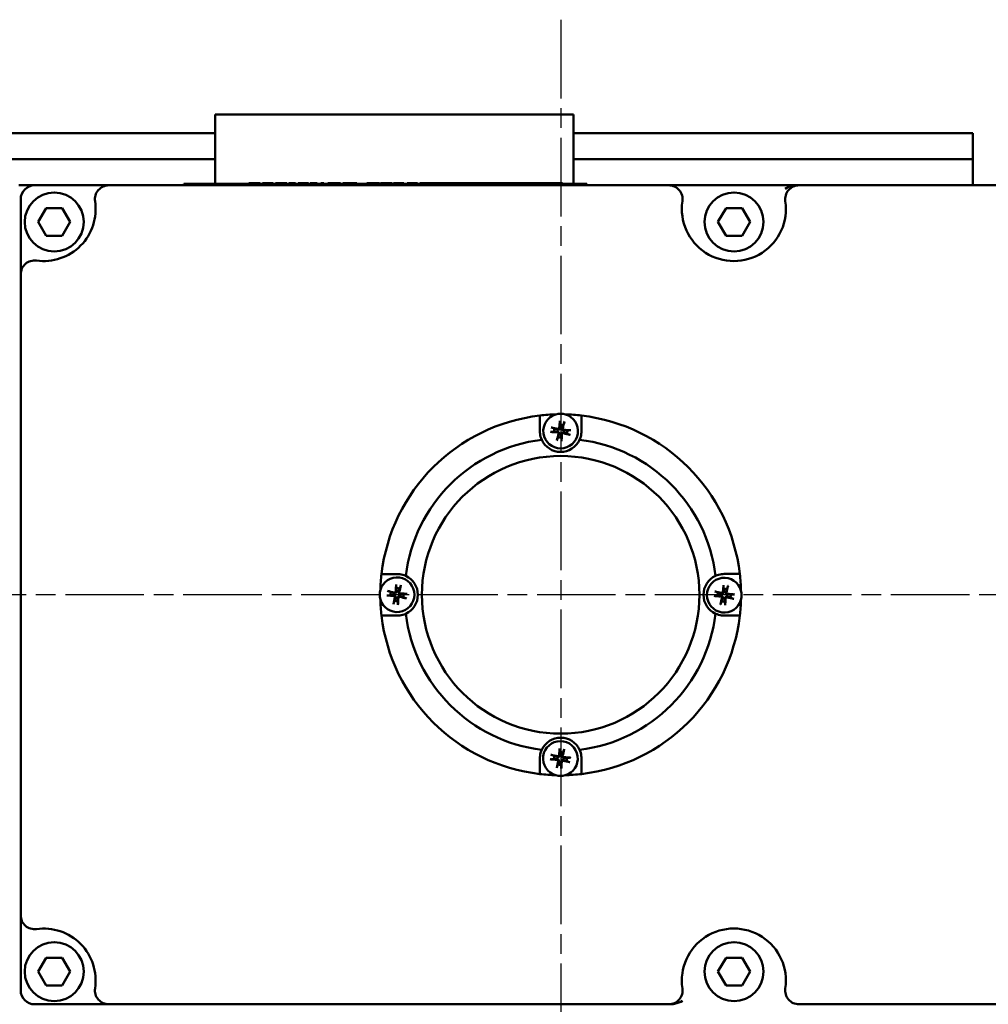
# Model space of a CAD drawing. Header units: millimetres. Extents: x -2878 to 5817, y -195 to 746.
# Tile 4 of 11: x 179 to 319, y 109 to 251. Entities that reach past the tile are written whole.
import ezdxf

# ---------------------------------------------------------------- set-up
doc = ezdxf.new("R2010")
doc.units = ezdxf.units.MM
doc.header["$LTSCALE"] = 2
doc.linetypes.add('CHAIN', pattern=[0.7087, 0.4724, -0.0591, 0.1181, -0.0591])
doc.layers.add('Видимый контур (ГОСТ)', color=7, linetype='Continuous', lineweight=50)
doc.layers.add('Маркер центра (ГОСТ)', color=7, linetype='Continuous', lineweight=25)

msp = doc.modelspace()

# ---------------------------------------------------------------- linework, layer by layer
at = {"layer": 'Видимый контур (ГОСТ)'}
for p, q in [((259.273, 237.147), (207.575, 237.147)), ((207.575, 231.267), (207.575, 237.147)), ((259.273, 237.147), (259.273, 231.267)), ((182.375, 234.467), (167.027, 234.467)), ((207.575, 234.467), (182.375, 234.467)), ((316.813, 234.467), (259.273, 234.467)), ((316.813, 234.467), (316.813, 230.707)), ((207.575, 227.147), (207.575, 231.267)), ((259.273, 227.147), (259.273, 231.267)), ((182.375, 230.707), (169.197, 230.707)), ((207.575, 230.707), (182.375, 230.707)), ((316.813, 230.707), (259.273, 230.707)), ((316.813, 230.707), (316.813, 226.947)), ((203.066, 227.147), (261.175, 227.147)), ((203.066, 226.947), (203.066, 227.147)), ((212.468, 227.247), (213.279, 227.247)), ((212.468, 227.247), (212.468, 227.147)), ((213.279, 227.247), (214.092, 227.247)), ((214.092, 227.247), (214.092, 227.147)), ((214.48, 227.247), (214.43, 227.247)), ((214.43, 227.147), (214.43, 227.247)), ((214.706, 227.247), (214.479, 227.247)), ((214.479, 227.147), (214.479, 227.247)), ((215.241, 227.247), (214.706, 227.247)), ((215.904, 227.247), (215.241, 227.247)), ((215.949, 227.247), (215.904, 227.247)), ((215.904, 227.147), (215.904, 227.247)), ((215.974, 227.247), (215.949, 227.247)), ((215.949, 227.147), (215.949, 227.247)), ((215.974, 227.147), (215.974, 227.247)), ((216.28, 227.247), (216.28, 227.147)), ((216.28, 227.247), (217.091, 227.247)), ((217.091, 227.247), (217.904, 227.247)), ((217.904, 227.247), (217.904, 227.147)), ((218.198, 227.247), (219.16, 227.247)), ((218.198, 227.247), (218.198, 227.147)), ((219.16, 227.247), (219.16, 227.147)), ((219.547, 227.247), (219.547, 227.147)), ((219.547, 227.247), (219.868, 227.247)), ((219.868, 227.247), (219.868, 227.147)), ((219.868, 227.247), (220.362, 227.247)), ((220.362, 227.247), (220.66, 227.247)), ((220.66, 227.247), (220.722, 227.247)), ((220.722, 227.247), (221.043, 227.247)), ((220.722, 227.247), (220.722, 227.147)), ((221.043, 227.247), (221.043, 227.147)), ((221.278, 227.247), (221.407, 227.247)), ((221.278, 227.247), (221.278, 227.147)), ((221.407, 227.247), (221.967, 227.247)), ((221.967, 227.247), (222.288, 227.247)), ((221.967, 227.247), (221.967, 227.147)), ((222.288, 227.247), (222.288, 227.147)), ((222.848, 227.247), (222.848, 227.147)), ((222.848, 227.247), (223.256, 227.247)), ((223.256, 227.247), (223.256, 227.147)), ((223.836, 227.247), (224.151, 227.247)), ((223.836, 227.247), (223.836, 227.147)), ((224.151, 227.247), (225.174, 227.247)), ((224.151, 227.247), (224.151, 227.147)), ((225.174, 227.247), (225.654, 227.247)), ((225.174, 227.247), (225.174, 227.147)), ((225.654, 227.247), (225.654, 227.147)), ((226.02, 227.247), (226.535, 227.247)), ((226.02, 227.247), (226.02, 227.147)), ((226.535, 227.247), (227.445, 227.247)), ((227.445, 227.247), (228.023, 227.247)), ((228.023, 227.247), (228.023, 227.147)), ((229.456, 227.247), (229.645, 227.247)), ((229.456, 227.247), (229.456, 227.147)), ((229.645, 227.247), (230.812, 227.247)), ((229.645, 227.247), (229.645, 227.147)), ((230.812, 227.247), (231.18, 227.247)), ((230.812, 227.247), (230.812, 227.147)), ((231.18, 227.247), (231.306, 227.247)), ((231.18, 227.247), (231.18, 227.147)), ((231.306, 227.247), (231.306, 227.147)), ((231.417, 227.247), (232.267, 227.247)), ((231.417, 227.247), (231.417, 227.147)), ((232.267, 227.247), (233.119, 227.247)), ((233.119, 227.247), (233.119, 227.147)), ((233.321, 227.247), (233.321, 227.147)), ((233.321, 227.247), (233.42, 227.247)), ((233.42, 227.247), (233.42, 227.147)), ((233.42, 227.247), (233.615, 227.247)), ((233.615, 227.247), (234.116, 227.247)), ((234.116, 227.247), (234.815, 227.247)), ((234.815, 227.247), (234.815, 227.147)), ((235.281, 227.247), (235.581, 227.247)), ((235.281, 227.247), (235.281, 227.147)), ((235.581, 227.247), (236.466, 227.247)), ((235.581, 227.247), (235.581, 227.147)), ((236.466, 227.247), (236.783, 227.247)), ((236.466, 227.247), (236.466, 227.147)), ((236.783, 227.247), (236.783, 227.147)), ((237.117, 227.247), (237.81, 227.247)), ((237.117, 227.247), (237.117, 227.147)), ((237.81, 227.247), (238.393, 227.247)), ((238.393, 227.247), (238.487, 227.247)), ((238.393, 227.247), (238.393, 227.147)), ((238.487, 227.247), (239.151, 227.247)), ((238.487, 227.247), (238.487, 227.147)), ((239.151, 227.247), (239.366, 227.247)), ((239.151, 227.247), (239.151, 227.147)), ((239.366, 227.247), (240.298, 227.247)), ((240.298, 227.247), (241.226, 227.247)), ((241.226, 227.247), (241.44, 227.247)), ((241.44, 227.247), (242.105, 227.247)), ((241.44, 227.247), (241.44, 227.147)), ((242.105, 227.247), (242.105, 227.147)), ((242.105, 227.247), (242.441, 227.247)), ((242.441, 227.247), (243.183, 227.247)), ((242.441, 227.247), (242.441, 227.147)), ((243.183, 227.247), (243.75, 227.247)), ((243.183, 227.247), (243.183, 227.147)), ((243.75, 227.247), (245.022, 227.247)), ((245.022, 227.247), (246.311, 227.247)), ((246.311, 227.247), (246.365, 227.247)), ((246.311, 227.247), (246.311, 227.147)), ((246.365, 227.247), (246.365, 227.147)), ((246.365, 227.247), (246.478, 227.247)), ((246.478, 227.247), (246.478, 227.147)), ((246.478, 227.247), (246.564, 227.247)), ((246.564, 227.247), (247.118, 227.247)), ((247.118, 227.247), (247.118, 227.147)), ((247.118, 227.247), (247.196, 227.247)), ((247.196, 227.247), (247.461, 227.247)), ((247.461, 227.247), (247.461, 227.147)), ((247.461, 227.247), (248.264, 227.247)), ((248.264, 227.247), (248.415, 227.247)), ((248.264, 227.247), (248.264, 227.147)), ((248.415, 227.247), (248.967, 227.247)), ((248.967, 227.247), (249.406, 227.247)), ((249.406, 227.247), (250.026, 227.247)), ((249.406, 227.247), (249.406, 227.147)), ((250.026, 227.247), (252.04, 227.247)), ((250.026, 227.247), (250.026, 227.147)), ((252.04, 227.247), (252.984, 227.247)), ((252.04, 227.247), (252.04, 227.147)), ((252.984, 227.247), (253.153, 227.247)), ((252.984, 227.247), (252.984, 227.147)), ((253.153, 227.247), (253.705, 227.247)), ((253.705, 227.247), (254.718, 227.247)), ((253.705, 227.247), (253.705, 227.147)), ((254.718, 227.247), (256.509, 227.247)), ((256.509, 227.247), (257.648, 227.247)), ((257.648, 227.247), (257.648, 227.147)), ((261.175, 226.947), (261.175, 227.147)), ((181.559, 226.947), (179.268, 226.947)), ((192.263, 226.947), (181.559, 226.947)), ((272.973, 226.947), (192.263, 226.947)), ((291.76, 226.947), (272.973, 226.947)), ((350.5, 226.947), (291.76, 226.947)), ((179.559, 224.947), (179.559, 214.12)), ((182.08, 221.661), (183.235, 223.661)), ((183.235, 223.661), (185.544, 223.661)), ((185.544, 223.661), (186.699, 221.661)), ((280.08, 221.661), (281.235, 223.661)), ((281.235, 223.661), (283.544, 223.661)), ((283.544, 223.661), (284.699, 221.661)), ((183.235, 219.661), (182.08, 221.661)), ((186.699, 221.661), (185.544, 219.661)), ((281.235, 219.661), (280.08, 221.661)), ((284.699, 221.661), (283.544, 219.661)), ((185.544, 219.661), (183.235, 219.661)), ((283.544, 219.661), (281.235, 219.661)), ((179.559, 214.12), (179.559, 121.774)), ((179.559, 121.774), (179.559, 110.947)), ((182.08, 113.661), (183.235, 115.661)), ((183.235, 115.661), (185.544, 115.661)), ((185.544, 115.661), (186.699, 113.661)), ((280.08, 113.661), (281.235, 115.661)), ((281.235, 115.661), (283.544, 115.661)), ((283.544, 115.661), (284.699, 113.661)), ((183.235, 111.661), (182.08, 113.661)), ((186.699, 113.661), (185.544, 111.661)), ((281.235, 111.661), (280.08, 113.661)), ((284.699, 113.661), (283.544, 111.661)), ((185.544, 111.661), (183.235, 111.661)), ((283.544, 111.661), (281.235, 111.661)), ((181.559, 108.947), (192.263, 108.947)), ((192.263, 108.947), (272.973, 108.947)), ((291.76, 108.947), (350.5, 108.947))]:
    msp.add_line(p, q, dxfattribs=at)
for centre, radius in [((184.389, 221.661), 4.25), ((282.389, 221.661), 4.25), ((257.401, 167.947), 20), ((184.389, 113.661), 4.25), ((282.389, 113.661), 4.25)]:
    msp.add_circle(centre, radius, dxfattribs=at)
for centre, radius, start, end in [((181.559, 224.947), 2, 90, 180), ((192.263, 224.947), 2, 90, 188.58319), ((272.973, 224.947), 2, 351.41681, 90), ((291.76, 224.947), 2, 90, 188.58319), ((182.869, 223.529), 7.5, 262.07313, 8.58319), ((282.367, 223.529), 7.5, 171.41681, 8.58319), ((181.559, 214.12), 2, 82.07313, 180), ((257.401, 167.947), 26, 96.63186, 173.38024), ((257.401, 167.947), 26, 91.50255, 96.63186), ((257.398, 191.532), 2.5, 105.76018, 74.25308), ((257.398, 191.532), 2.5, 74.25308, 105.76018), ((257.401, 167.947), 26, 83.38024, 88.51071), ((257.401, 167.947), 26, 6.63186, 83.38024), ((257.398, 191.532), 0.935, 158.39037, 184.85432), ((257.398, 191.532), 0.935, 68.39037, 94.85432), ((257.398, 191.532), 0.935, 338.39037, 4.85432), ((257.401, 167.947), 22.5, 96.96741, 173.04585), ((257.398, 191.532), 3, 204.64949, 335.36376), ((257.398, 191.532), 0.935, 248.39037, 274.85432), ((257.401, 167.947), 22.5, 6.96741, 83.04585), ((257.401, 167.947), 26, 173.38024, 178.46508), ((233.816, 167.963), 2.5, 195.71455, 164.20745), ((233.816, 167.944), 3, 294.64949, 65.36376), ((280.986, 167.95), 3, 114.64949, 245.36376), ((280.986, 167.893), 2.5, 15.6233, 344.1162), ((257.401, 167.947), 26, 1.36567, 6.63186), ((233.816, 167.963), 0.935, 68.34475, 94.80869), ((280.986, 167.893), 0.935, 68.25349, 94.71744), ((233.816, 167.963), 2.5, 164.20745, 195.71455), ((233.816, 167.963), 0.935, 158.34475, 184.80869), ((233.816, 167.963), 0.935, 338.34475, 4.80869), ((280.986, 167.893), 0.935, 158.25349, 184.71744), ((280.986, 167.893), 0.935, 338.25349, 4.71744), ((280.986, 167.893), 2.5, 344.1162, 15.6233), ((257.401, 167.947), 26, 181.45692, 186.63186), ((233.816, 167.963), 0.935, 248.34475, 274.80869), ((280.986, 167.893), 0.935, 248.25349, 274.71744), ((257.401, 167.947), 26, 353.38024, 358.37383), ((257.401, 167.947), 26, 186.63186, 263.38024), ((257.401, 167.947), 22.5, 186.96741, 263.04585), ((257.401, 167.947), 22.5, 276.96741, 353.04585), ((257.401, 167.947), 26, 276.63186, 353.38024), ((257.404, 144.362), 3, 24.64949, 155.36376), ((257.366, 144.362), 2.5, 285.66893, 254.16183), ((257.366, 144.362), 0.935, 158.29912, 184.76306), ((257.366, 144.362), 0.935, 68.29912, 94.76306), ((257.366, 144.362), 0.935, 248.29912, 274.76306), ((257.366, 144.362), 0.935, 338.29912, 4.76306), ((257.401, 167.947), 26, 263.38024, 268.41946), ((257.366, 144.362), 2.5, 254.16183, 285.66893), ((257.401, 167.947), 26, 271.4113, 276.63186), ((181.559, 121.774), 2, 180, 277.92687), ((182.869, 112.365), 7.5, 351.41681, 97.92687), ((282.367, 112.365), 7.5, 351.41681, 188.58319), ((181.559, 110.947), 2, 180, 270), ((192.263, 110.947), 2, 171.41681, 270), ((272.973, 110.947), 2, 270, 8.58319), ((291.76, 110.947), 2, 171.41681, 270)]:
    msp.add_arc(centre, radius, start, end, dxfattribs=at)
for centre, major_axis, start_param, end_param in [((257.56, 191.523), (-0.243, -4.38), 4.3758571, 4.6080594), ((257.36, 191.375), (-4.264, 1.03), 4.8167185, 5.0489208), ((257.241, 191.57), (1.03, 4.264), 4.8167185, 5.0489208), ((257.389, 191.37), (-4.38, 0.243), 4.3758571, 4.6080594), ((257.407, 191.694), (4.38, -0.243), 4.3758571, 4.6080594), ((257.556, 191.494), (-1.03, -4.264), 4.8167185, 5.0489208), ((257.237, 191.541), (0.243, 4.38), 4.3758571, 4.6080594), ((257.436, 191.689), (4.264, -1.03), 4.8167185, 5.0489208), ((233.978, 167.954), (-0.247, -4.38), 4.3758571, 4.6080594), ((233.659, 168.001), (1.033, 4.264), 4.8167185, 5.0489208), ((281.148, 167.884), (-0.253, -4.38), 4.3758571, 4.6080594), ((280.829, 167.932), (1.04, 4.262), 4.8167185, 5.0489208), ((233.825, 168.125), (4.38, -0.247), 4.3758571, 4.6080594), ((233.778, 167.806), (-4.264, 1.033), 4.8167185, 5.0489208), ((233.973, 167.925), (-1.033, -4.264), 4.8167185, 5.0489208), ((233.654, 167.972), (0.247, 4.38), 4.3758571, 4.6080594), ((233.854, 168.12), (4.264, -1.033), 4.8167185, 5.0489208), ((233.807, 167.801), (-4.38, 0.247), 4.3758571, 4.6080594), ((280.995, 168.055), (4.38, -0.253), 4.3758571, 4.6080594), ((280.948, 167.736), (-4.262, 1.04), 4.8167185, 5.0489208), ((281.143, 167.855), (-1.04, -4.262), 4.8167185, 5.0489208), ((280.825, 167.903), (0.253, 4.38), 4.3758571, 4.6080594), ((281.024, 168.051), (4.262, -1.04), 4.8167185, 5.0489208), ((280.977, 167.732), (-4.38, 0.253), 4.3758571, 4.6080594), ((257.328, 144.205), (-4.263, 1.037), 4.8167185, 5.0489208), ((257.528, 144.353), (-0.25, -4.38), 4.3758571, 4.6080594), ((257.209, 144.4), (1.037, 4.263), 4.8167185, 5.0489208), ((257.375, 144.524), (4.38, -0.25), 4.3758571, 4.6080594), ((257.524, 144.324), (-1.037, -4.263), 4.8167185, 5.0489208), ((257.205, 144.371), (0.25, 4.38), 4.3758571, 4.6080594), ((257.405, 144.519), (4.263, -1.037), 4.8167185, 5.0489208), ((257.357, 144.2), (-4.38, 0.25), 4.3758571, 4.6080594)]:
    msp.add_ellipse(centre, major_axis=major_axis, ratio=0.0871557, start_param=start_param, end_param=end_param, dxfattribs=at)
for points, knots in [([(291.76, 226.947), (291.758, 226.947), (291.756, 226.947), (291.611, 226.947), (291.322, 226.933), (290.618, 226.841), (290.065, 226.65), (289.76, 226.447)], [-0.2548791, -0.2548791, -0.2548791, -0.2548791, -0.25419674, -0.25419674, -0.20335739, -0.15251804, 0, 0, 0, 0]), ([(257.276, 192.817), (257.276, 192.823), (257.275, 192.833), (257.274, 192.855), (257.274, 192.872), (257.275, 192.904), (257.276, 192.925), (257.277, 192.957), (257.279, 192.975), (257.28, 192.989)], [0.047865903, 0.047865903, 0.047865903, 0.047865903, 0.052083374, 0.052083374, 0.057278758, 0.057278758, 0.062523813, 0.062523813, 0.067030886, 0.067030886, 0.067030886, 0.067030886]), ([(254.672, 190.281), (254.541, 190.568), (254.459, 190.866), (254.423, 191.15), (254.407, 191.274), (254.399, 191.402), (254.398, 191.532)], [-0.12159309, -0.12159309, -0.12159309, -0.12159309, 0, 0, 0, 0.05284171, 0.05284171, 0.05284171, 0.05284171]), ([(256.037, 192.066), (256.051, 192.063), (256.068, 192.059), (256.1, 192.051), (256.12, 192.046), (256.151, 192.037), (256.167, 192.032), (256.188, 192.025), (256.197, 192.022), (256.204, 192.019)], [0.016435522, 0.016435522, 0.016435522, 0.016435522, 0.020942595, 0.020942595, 0.02618765, 0.02618765, 0.031383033, 0.031383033, 0.035600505, 0.035600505, 0.035600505, 0.035600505]), ([(257.315, 191.994), (257.315, 191.96), (257.307, 191.924), (257.286, 191.874), (257.274, 191.853), (257.246, 191.816), (257.228, 191.799), (257.192, 191.772), (257.17, 191.76), (257.126, 191.743), (257.104, 191.738), (257.05, 191.733), (257.013, 191.736), (256.98, 191.745)], [0.115705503, 0.115705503, 0.115705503, 0.115705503, 0.126574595, 0.126574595, 0.133368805, 0.133368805, 0.140163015, 0.140163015, 0.146957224, 0.146957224, 0.153751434, 0.153751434, 0.164620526, 0.164620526, 0.164620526, 0.164620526]), ([(257.206, 192), (257.204, 191.98), (257.199, 191.959), (257.18, 191.92), (257.167, 191.902), (257.136, 191.875), (257.117, 191.864), (257.077, 191.85), (257.055, 191.847), (257.025, 191.848), (257.015, 191.849), (257.006, 191.852)], [0, 0, 0, 0, 0.006105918, 0.006105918, 0.012211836, 0.012211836, 0.018306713, 0.018306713, 0.02440159, 0.02440159, 0.027283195, 0.027283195, 0.027283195, 0.027283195]), ([(257.861, 191.616), (257.826, 191.616), (257.79, 191.623), (257.74, 191.645), (257.72, 191.656), (257.682, 191.685), (257.665, 191.702), (257.638, 191.739), (257.627, 191.76), (257.61, 191.804), (257.605, 191.827), (257.599, 191.881), (257.602, 191.917), (257.612, 191.951)], [0.115705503, 0.115705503, 0.115705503, 0.115705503, 0.126574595, 0.126574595, 0.133368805, 0.133368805, 0.140163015, 0.140163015, 0.146957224, 0.146957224, 0.153751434, 0.153751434, 0.164620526, 0.164620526, 0.164620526, 0.164620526]), ([(257.867, 191.725), (257.846, 191.726), (257.825, 191.731), (257.786, 191.75), (257.769, 191.764), (257.742, 191.794), (257.73, 191.813), (257.716, 191.854), (257.713, 191.876), (257.714, 191.905), (257.716, 191.915), (257.718, 191.925)], [0, 0, 0, 0, 0.006105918, 0.006105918, 0.012211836, 0.012211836, 0.018306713, 0.018306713, 0.02440159, 0.02440159, 0.027283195, 0.027283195, 0.027283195, 0.027283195]), ([(257.932, 192.893), (257.929, 192.879), (257.925, 192.862), (257.917, 192.83), (257.912, 192.811), (257.904, 192.78), (257.899, 192.763), (257.892, 192.742), (257.888, 192.733), (257.886, 192.727)], [0.016435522, 0.016435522, 0.016435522, 0.016435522, 0.020942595, 0.020942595, 0.02618765, 0.02618765, 0.031383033, 0.031383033, 0.035600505, 0.035600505, 0.035600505, 0.035600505]), ([(258.683, 191.654), (258.69, 191.655), (258.699, 191.655), (258.721, 191.656), (258.739, 191.656), (258.771, 191.656), (258.791, 191.655), (258.824, 191.653), (258.841, 191.652), (258.856, 191.651)], [0.047865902, 0.047865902, 0.047865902, 0.047865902, 0.052083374, 0.052083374, 0.057278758, 0.057278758, 0.062523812, 0.062523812, 0.067030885, 0.067030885, 0.067030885, 0.067030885]), ([(260.398, 191.532), (260.398, 191.402), (260.39, 191.274), (260.338, 190.867), (260.256, 190.568), (260.125, 190.281)], [1.13553758, 1.13553758, 1.13553758, 1.13553758, 1.18828561, 1.18828561, 1.30987869, 1.30987869, 1.30987869, 1.30987869]), ([(256.114, 191.41), (256.107, 191.409), (256.098, 191.409), (256.075, 191.408), (256.058, 191.408), (256.026, 191.408), (256.005, 191.409), (255.973, 191.411), (255.956, 191.412), (255.941, 191.414)], [0.047865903, 0.047865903, 0.047865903, 0.047865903, 0.052083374, 0.052083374, 0.057278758, 0.057278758, 0.062523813, 0.062523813, 0.067030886, 0.067030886, 0.067030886, 0.067030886]), ([(256.865, 190.171), (256.868, 190.185), (256.872, 190.202), (256.879, 190.234), (256.884, 190.254), (256.893, 190.285), (256.898, 190.301), (256.905, 190.322), (256.909, 190.331), (256.911, 190.337)], [0.016435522, 0.016435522, 0.016435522, 0.016435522, 0.020942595, 0.020942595, 0.02618765, 0.02618765, 0.031383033, 0.031383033, 0.035600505, 0.035600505, 0.035600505, 0.035600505]), ([(256.93, 191.339), (256.95, 191.338), (256.972, 191.333), (257.01, 191.314), (257.028, 191.3), (257.055, 191.27), (257.066, 191.251), (257.081, 191.21), (257.084, 191.189), (257.082, 191.159), (257.081, 191.149), (257.079, 191.139)], [0, 0, 0, 0, 0.006105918, 0.006105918, 0.012211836, 0.012211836, 0.018306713, 0.018306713, 0.02440159, 0.02440159, 0.027283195, 0.027283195, 0.027283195, 0.027283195]), ([(256.936, 191.449), (256.971, 191.448), (257.007, 191.441), (257.057, 191.42), (257.077, 191.408), (257.114, 191.379), (257.131, 191.362), (257.158, 191.325), (257.17, 191.304), (257.187, 191.26), (257.192, 191.237), (257.198, 191.183), (257.195, 191.147), (257.185, 191.114)], [0.115705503, 0.115705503, 0.115705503, 0.115705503, 0.126574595, 0.126574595, 0.133368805, 0.133368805, 0.140163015, 0.140163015, 0.146957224, 0.146957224, 0.153751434, 0.153751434, 0.164620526, 0.164620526, 0.164620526, 0.164620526]), ([(257.482, 191.07), (257.482, 191.104), (257.49, 191.14), (257.511, 191.19), (257.522, 191.211), (257.551, 191.248), (257.569, 191.265), (257.605, 191.292), (257.626, 191.304), (257.67, 191.321), (257.693, 191.326), (257.747, 191.332), (257.784, 191.328), (257.817, 191.319)], [0.115705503, 0.115705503, 0.115705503, 0.115705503, 0.126574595, 0.126574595, 0.133368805, 0.133368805, 0.140163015, 0.140163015, 0.146957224, 0.146957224, 0.153751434, 0.153751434, 0.164620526, 0.164620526, 0.164620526, 0.164620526]), ([(257.52, 190.247), (257.521, 190.241), (257.522, 190.231), (257.523, 190.209), (257.523, 190.192), (257.522, 190.16), (257.521, 190.139), (257.519, 190.107), (257.518, 190.089), (257.517, 190.075)], [0.047865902, 0.047865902, 0.047865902, 0.047865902, 0.052083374, 0.052083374, 0.057278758, 0.057278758, 0.062523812, 0.062523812, 0.067030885, 0.067030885, 0.067030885, 0.067030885]), ([(257.591, 191.064), (257.592, 191.084), (257.598, 191.105), (257.617, 191.144), (257.63, 191.162), (257.661, 191.189), (257.679, 191.2), (257.72, 191.215), (257.742, 191.217), (257.772, 191.216), (257.781, 191.215), (257.791, 191.212)], [0, 0, 0, 0, 0.006108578, 0.006108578, 0.012217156, 0.012217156, 0.018309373, 0.018309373, 0.02440159, 0.02440159, 0.027283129, 0.027283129, 0.027283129, 0.027283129]), ([(258.76, 190.998), (258.745, 191.001), (258.728, 191.005), (258.697, 191.013), (258.677, 191.018), (258.646, 191.027), (258.629, 191.032), (258.608, 191.039), (258.599, 191.042), (258.593, 191.045)], [0.016435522, 0.016435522, 0.016435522, 0.016435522, 0.020942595, 0.020942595, 0.02618765, 0.02618765, 0.031383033, 0.031383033, 0.035600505, 0.035600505, 0.035600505, 0.035600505]), ([(233.816, 170.944), (233.946, 170.944), (234.074, 170.936), (234.482, 170.884), (234.78, 170.802), (235.067, 170.671)], [1.13553758, 1.13553758, 1.13553758, 1.13553758, 1.18828561, 1.18828561, 1.30987869, 1.30987869, 1.30987869, 1.30987869]), ([(279.735, 170.676), (280.022, 170.807), (280.32, 170.889), (280.604, 170.925), (280.728, 170.941), (280.856, 170.949), (280.986, 170.95)], [-0.12159309, -0.12159309, -0.12159309, -0.12159309, 0, 0, 0, 0.05284171, 0.05284171, 0.05284171, 0.05284171]), ([(233.695, 169.248), (233.694, 169.254), (233.694, 169.264), (233.693, 169.286), (233.693, 169.303), (233.694, 169.336), (233.694, 169.356), (233.696, 169.389), (233.697, 169.406), (233.699, 169.421)], [0.047865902, 0.047865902, 0.047865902, 0.047865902, 0.052083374, 0.052083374, 0.057278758, 0.057278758, 0.062523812, 0.062523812, 0.067030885, 0.067030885, 0.067030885, 0.067030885]), ([(234.351, 169.324), (234.348, 169.31), (234.344, 169.293), (234.336, 169.261), (234.331, 169.241), (234.322, 169.21), (234.317, 169.194), (234.31, 169.173), (234.307, 169.164), (234.304, 169.158)], [0.016435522, 0.016435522, 0.016435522, 0.016435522, 0.020942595, 0.020942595, 0.02618765, 0.02618765, 0.031383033, 0.031383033, 0.035600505, 0.035600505, 0.035600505, 0.035600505]), ([(280.867, 169.178), (280.866, 169.185), (280.866, 169.194), (280.865, 169.217), (280.865, 169.234), (280.866, 169.266), (280.867, 169.287), (280.869, 169.319), (280.87, 169.336), (280.871, 169.351)], [0.047865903, 0.047865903, 0.047865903, 0.047865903, 0.052083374, 0.052083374, 0.057278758, 0.057278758, 0.062523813, 0.062523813, 0.067030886, 0.067030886, 0.067030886, 0.067030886]), ([(281.523, 169.254), (281.52, 169.239), (281.516, 169.222), (281.508, 169.191), (281.503, 169.171), (281.494, 169.14), (281.489, 169.123), (281.482, 169.102), (281.479, 169.093), (281.476, 169.087)], [0.016435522, 0.016435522, 0.016435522, 0.016435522, 0.020942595, 0.020942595, 0.02618765, 0.02618765, 0.031383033, 0.031383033, 0.035600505, 0.035600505, 0.035600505, 0.035600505]), ([(232.531, 167.842), (232.525, 167.841), (232.515, 167.841), (232.493, 167.84), (232.476, 167.84), (232.444, 167.841), (232.423, 167.841), (232.391, 167.843), (232.373, 167.844), (232.359, 167.846)], [0.047865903, 0.047865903, 0.047865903, 0.047865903, 0.052083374, 0.052083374, 0.057278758, 0.057278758, 0.062523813, 0.062523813, 0.067030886, 0.067030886, 0.067030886, 0.067030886]), ([(232.455, 168.498), (232.47, 168.495), (232.486, 168.491), (232.518, 168.483), (232.538, 168.478), (232.569, 168.469), (232.586, 168.464), (232.607, 168.457), (232.615, 168.454), (232.622, 168.451)], [0.016435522, 0.016435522, 0.016435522, 0.016435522, 0.020942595, 0.020942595, 0.02618765, 0.02618765, 0.031383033, 0.031383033, 0.035600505, 0.035600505, 0.035600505, 0.035600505]), ([(233.348, 167.771), (233.368, 167.769), (233.389, 167.764), (233.428, 167.745), (233.445, 167.732), (233.473, 167.701), (233.484, 167.682), (233.498, 167.642), (233.501, 167.62), (233.5, 167.59), (233.498, 167.58), (233.496, 167.57)], [0, 0, 0, 0, 0.006105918, 0.006105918, 0.012211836, 0.012211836, 0.018306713, 0.018306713, 0.02440159, 0.02440159, 0.027283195, 0.027283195, 0.027283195, 0.027283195]), ([(233.354, 167.88), (233.388, 167.88), (233.424, 167.872), (233.474, 167.851), (233.495, 167.839), (233.532, 167.81), (233.549, 167.793), (233.576, 167.757), (233.588, 167.735), (233.605, 167.691), (233.61, 167.668), (233.615, 167.614), (233.612, 167.578), (233.603, 167.545)], [0.115705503, 0.115705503, 0.115705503, 0.115705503, 0.126574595, 0.126574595, 0.133368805, 0.133368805, 0.140163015, 0.140163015, 0.146957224, 0.146957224, 0.153751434, 0.153751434, 0.164620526, 0.164620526, 0.164620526, 0.164620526]), ([(233.733, 168.425), (233.733, 168.391), (233.725, 168.355), (233.704, 168.305), (233.692, 168.284), (233.664, 168.247), (233.646, 168.23), (233.61, 168.203), (233.588, 168.191), (233.544, 168.175), (233.521, 168.17), (233.467, 168.164), (233.431, 168.167), (233.398, 168.177)], [0.115705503, 0.115705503, 0.115705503, 0.115705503, 0.126574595, 0.126574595, 0.133368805, 0.133368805, 0.140163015, 0.140163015, 0.146957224, 0.146957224, 0.153751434, 0.153751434, 0.164620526, 0.164620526, 0.164620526, 0.164620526]), ([(233.624, 168.431), (233.622, 168.411), (233.617, 168.39), (233.598, 168.351), (233.585, 168.334), (233.554, 168.307), (233.535, 168.295), (233.495, 168.281), (233.473, 168.278), (233.443, 168.279), (233.433, 168.281), (233.424, 168.283)], [0, 0, 0, 0, 0.006105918, 0.006105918, 0.012211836, 0.012211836, 0.018306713, 0.018306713, 0.02440159, 0.02440159, 0.027283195, 0.027283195, 0.027283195, 0.027283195]), ([(233.899, 167.501), (233.9, 167.535), (233.907, 167.571), (233.928, 167.621), (233.94, 167.642), (233.969, 167.679), (233.986, 167.696), (234.022, 167.723), (234.044, 167.735), (234.088, 167.752), (234.111, 167.757), (234.165, 167.762), (234.201, 167.759), (234.234, 167.75)], [0.115705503, 0.115705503, 0.115705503, 0.115705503, 0.126574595, 0.126574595, 0.133368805, 0.133368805, 0.140163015, 0.140163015, 0.146957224, 0.146957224, 0.153751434, 0.153751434, 0.164620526, 0.164620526, 0.164620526, 0.164620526]), ([(234.008, 167.495), (234.01, 167.515), (234.015, 167.536), (234.034, 167.575), (234.048, 167.592), (234.078, 167.619), (234.097, 167.631), (234.137, 167.645), (234.159, 167.648), (234.189, 167.647), (234.199, 167.645), (234.209, 167.643)], [0, 0, 0, 0, 0.006105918, 0.006105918, 0.012211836, 0.012211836, 0.018306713, 0.018306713, 0.02440159, 0.02440159, 0.027283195, 0.027283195, 0.027283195, 0.027283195]), ([(234.278, 168.046), (234.244, 168.047), (234.208, 168.054), (234.158, 168.075), (234.137, 168.087), (234.1, 168.116), (234.083, 168.133), (234.056, 168.169), (234.044, 168.191), (234.028, 168.235), (234.023, 168.258), (234.017, 168.312), (234.02, 168.348), (234.03, 168.381)], [0.115705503, 0.115705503, 0.115705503, 0.115705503, 0.126574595, 0.126574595, 0.133368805, 0.133368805, 0.140163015, 0.140163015, 0.146957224, 0.146957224, 0.153751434, 0.153751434, 0.164620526, 0.164620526, 0.164620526, 0.164620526]), ([(234.284, 168.155), (234.264, 168.157), (234.243, 168.162), (234.204, 168.181), (234.187, 168.195), (234.16, 168.225), (234.148, 168.244), (234.134, 168.284), (234.131, 168.306), (234.132, 168.336), (234.134, 168.346), (234.136, 168.356)], [0, 0, 0, 0, 0.006108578, 0.006108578, 0.012217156, 0.012217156, 0.018309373, 0.018309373, 0.02440159, 0.02440159, 0.027283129, 0.027283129, 0.027283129, 0.027283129]), ([(235.177, 167.428), (235.163, 167.431), (235.146, 167.435), (235.114, 167.443), (235.094, 167.448), (235.063, 167.457), (235.047, 167.462), (235.026, 167.469), (235.017, 167.472), (235.011, 167.475)], [0.016435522, 0.016435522, 0.016435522, 0.016435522, 0.020942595, 0.020942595, 0.02618765, 0.02618765, 0.031383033, 0.031383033, 0.035600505, 0.035600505, 0.035600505, 0.035600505]), ([(235.101, 168.084), (235.107, 168.085), (235.117, 168.085), (235.139, 168.086), (235.156, 168.086), (235.189, 168.086), (235.209, 168.085), (235.242, 168.083), (235.259, 168.082), (235.274, 168.08)], [0.047865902, 0.047865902, 0.047865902, 0.047865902, 0.052083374, 0.052083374, 0.057278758, 0.057278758, 0.062523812, 0.062523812, 0.067030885, 0.067030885, 0.067030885, 0.067030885]), ([(279.701, 167.774), (279.695, 167.774), (279.685, 167.773), (279.663, 167.772), (279.646, 167.772), (279.613, 167.773), (279.593, 167.774), (279.56, 167.776), (279.543, 167.777), (279.528, 167.778)], [0.047865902, 0.047865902, 0.047865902, 0.047865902, 0.052083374, 0.052083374, 0.057278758, 0.057278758, 0.062523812, 0.062523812, 0.067030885, 0.067030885, 0.067030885, 0.067030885]), ([(279.626, 168.43), (279.64, 168.427), (279.657, 168.423), (279.689, 168.416), (279.709, 168.41), (279.74, 168.402), (279.756, 168.397), (279.777, 168.389), (279.786, 168.386), (279.792, 168.383)], [0.016435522, 0.016435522, 0.016435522, 0.016435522, 0.020942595, 0.020942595, 0.02618765, 0.02618765, 0.031383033, 0.031383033, 0.035600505, 0.035600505, 0.035600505, 0.035600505]), ([(280.517, 167.702), (280.538, 167.7), (280.559, 167.695), (280.598, 167.676), (280.615, 167.662), (280.642, 167.632), (280.654, 167.613), (280.668, 167.572), (280.671, 167.551), (280.669, 167.521), (280.668, 167.511), (280.666, 167.501)], [0, 0, 0, 0, 0.006108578, 0.006108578, 0.012217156, 0.012217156, 0.018309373, 0.018309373, 0.02440159, 0.02440159, 0.027283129, 0.027283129, 0.027283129, 0.027283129]), ([(280.524, 167.811), (280.558, 167.811), (280.594, 167.803), (280.644, 167.782), (280.664, 167.77), (280.702, 167.741), (280.719, 167.724), (280.746, 167.687), (280.757, 167.666), (280.774, 167.622), (280.779, 167.599), (280.785, 167.545), (280.782, 167.508), (280.772, 167.475)], [0.115705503, 0.115705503, 0.115705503, 0.115705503, 0.126574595, 0.126574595, 0.133368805, 0.133368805, 0.140163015, 0.140163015, 0.146957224, 0.146957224, 0.153751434, 0.153751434, 0.164620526, 0.164620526, 0.164620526, 0.164620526]), ([(280.904, 168.356), (280.903, 168.321), (280.896, 168.285), (280.874, 168.235), (280.863, 168.215), (280.834, 168.178), (280.816, 168.161), (280.78, 168.134), (280.759, 168.122), (280.715, 168.105), (280.692, 168.1), (280.638, 168.095), (280.601, 168.098), (280.568, 168.108)], [0.115705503, 0.115705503, 0.115705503, 0.115705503, 0.126574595, 0.126574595, 0.133368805, 0.133368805, 0.140163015, 0.140163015, 0.146957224, 0.146957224, 0.153751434, 0.153751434, 0.164620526, 0.164620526, 0.164620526, 0.164620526]), ([(280.794, 168.362), (280.793, 168.342), (280.788, 168.321), (280.769, 168.282), (280.755, 168.264), (280.725, 168.237), (280.706, 168.226), (280.665, 168.212), (280.643, 168.209), (280.614, 168.21), (280.604, 168.212), (280.594, 168.214)], [0, 0, 0, 0, 0.006105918, 0.006105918, 0.012211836, 0.012211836, 0.018306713, 0.018306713, 0.02440159, 0.02440159, 0.027283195, 0.027283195, 0.027283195, 0.027283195]), ([(281.068, 167.431), (281.069, 167.465), (281.077, 167.501), (281.098, 167.551), (281.109, 167.572), (281.138, 167.609), (281.156, 167.626), (281.192, 167.653), (281.213, 167.665), (281.258, 167.681), (281.28, 167.686), (281.334, 167.692), (281.371, 167.689), (281.404, 167.679)], [0.115705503, 0.115705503, 0.115705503, 0.115705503, 0.126574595, 0.126574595, 0.133368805, 0.133368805, 0.140163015, 0.140163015, 0.146957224, 0.146957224, 0.153751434, 0.153751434, 0.164620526, 0.164620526, 0.164620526, 0.164620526]), ([(281.178, 167.425), (281.179, 167.445), (281.185, 167.466), (281.203, 167.505), (281.217, 167.522), (281.247, 167.549), (281.266, 167.561), (281.307, 167.575), (281.329, 167.578), (281.359, 167.576), (281.368, 167.575), (281.378, 167.573)], [0, 0, 0, 0, 0.006105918, 0.006105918, 0.012211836, 0.012211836, 0.018306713, 0.018306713, 0.02440159, 0.02440159, 0.027283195, 0.027283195, 0.027283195, 0.027283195]), ([(281.448, 167.976), (281.414, 167.976), (281.378, 167.984), (281.328, 168.005), (281.308, 168.017), (281.27, 168.045), (281.253, 168.063), (281.227, 168.099), (281.215, 168.121), (281.198, 168.165), (281.193, 168.188), (281.187, 168.242), (281.191, 168.278), (281.2, 168.311)], [0.115705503, 0.115705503, 0.115705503, 0.115705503, 0.126574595, 0.126574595, 0.133368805, 0.133368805, 0.140163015, 0.140163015, 0.146957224, 0.146957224, 0.153751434, 0.153751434, 0.164620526, 0.164620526, 0.164620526, 0.164620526]), ([(281.455, 168.085), (281.435, 168.086), (281.413, 168.092), (281.375, 168.111), (281.357, 168.124), (281.33, 168.155), (281.319, 168.174), (281.304, 168.214), (281.301, 168.236), (281.303, 168.266), (281.304, 168.276), (281.307, 168.285)], [0, 0, 0, 0, 0.006105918, 0.006105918, 0.012211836, 0.012211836, 0.018306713, 0.018306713, 0.02440159, 0.02440159, 0.027283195, 0.027283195, 0.027283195, 0.027283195]), ([(282.346, 167.357), (282.332, 167.36), (282.315, 167.363), (282.283, 167.371), (282.263, 167.376), (282.232, 167.385), (282.216, 167.39), (282.195, 167.397), (282.186, 167.401), (282.18, 167.403)], [0.016435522, 0.016435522, 0.016435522, 0.016435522, 0.020942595, 0.020942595, 0.02618765, 0.02618765, 0.031383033, 0.031383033, 0.035600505, 0.035600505, 0.035600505, 0.035600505]), ([(282.271, 168.012), (282.278, 168.013), (282.287, 168.014), (282.309, 168.014), (282.327, 168.014), (282.359, 168.014), (282.379, 168.013), (282.412, 168.011), (282.429, 168.01), (282.444, 168.008)], [0.047865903, 0.047865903, 0.047865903, 0.047865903, 0.052083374, 0.052083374, 0.057278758, 0.057278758, 0.062523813, 0.062523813, 0.067030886, 0.067030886, 0.067030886, 0.067030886]), ([(233.281, 166.602), (233.284, 166.617), (233.288, 166.633), (233.296, 166.665), (233.301, 166.685), (233.31, 166.716), (233.315, 166.732), (233.322, 166.753), (233.325, 166.762), (233.328, 166.769)], [0.016435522, 0.016435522, 0.016435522, 0.016435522, 0.020942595, 0.020942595, 0.02618765, 0.02618765, 0.031383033, 0.031383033, 0.035600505, 0.035600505, 0.035600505, 0.035600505]), ([(233.937, 166.678), (233.938, 166.672), (233.938, 166.662), (233.939, 166.64), (233.939, 166.623), (233.939, 166.591), (233.938, 166.57), (233.936, 166.538), (233.935, 166.52), (233.933, 166.505)], [0.047865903, 0.047865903, 0.047865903, 0.047865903, 0.052083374, 0.052083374, 0.057278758, 0.057278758, 0.062523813, 0.062523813, 0.067030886, 0.067030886, 0.067030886, 0.067030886]), ([(280.449, 166.533), (280.452, 166.548), (280.456, 166.565), (280.464, 166.596), (280.469, 166.616), (280.478, 166.647), (280.483, 166.664), (280.49, 166.685), (280.493, 166.693), (280.496, 166.7)], [0.016435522, 0.016435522, 0.016435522, 0.016435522, 0.020942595, 0.020942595, 0.02618765, 0.02618765, 0.031383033, 0.031383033, 0.035600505, 0.035600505, 0.035600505, 0.035600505]), ([(281.105, 166.609), (281.106, 166.602), (281.106, 166.592), (281.107, 166.57), (281.107, 166.553), (281.106, 166.521), (281.106, 166.5), (281.104, 166.468), (281.102, 166.45), (281.101, 166.436)], [0.047865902, 0.047865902, 0.047865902, 0.047865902, 0.052083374, 0.052083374, 0.057278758, 0.057278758, 0.062523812, 0.062523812, 0.067030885, 0.067030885, 0.067030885, 0.067030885]), ([(235.067, 165.218), (234.781, 165.087), (234.482, 165.005), (234.198, 164.969), (234.074, 164.953), (233.947, 164.945), (233.816, 164.944)], [-0.12159309, -0.12159309, -0.12159309, -0.12159309, 0, 0, 0, 0.05284171, 0.05284171, 0.05284171, 0.05284171]), ([(280.986, 164.95), (280.856, 164.95), (280.728, 164.958), (280.321, 165.01), (280.022, 165.092), (279.736, 165.223)], [1.13553758, 1.13553758, 1.13553758, 1.13553758, 1.18828561, 1.18828561, 1.30987869, 1.30987869, 1.30987869, 1.30987869]), ([(254.404, 144.362), (254.404, 144.492), (254.412, 144.62), (254.465, 145.027), (254.546, 145.326), (254.677, 145.613)], [1.13553758, 1.13553758, 1.13553758, 1.13553758, 1.18828561, 1.18828561, 1.30987869, 1.30987869, 1.30987869, 1.30987869]), ([(256.006, 144.898), (256.02, 144.895), (256.037, 144.891), (256.069, 144.883), (256.089, 144.878), (256.12, 144.869), (256.136, 144.864), (256.157, 144.857), (256.166, 144.854), (256.172, 144.851)], [0.016435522, 0.016435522, 0.016435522, 0.016435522, 0.020942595, 0.020942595, 0.02618765, 0.02618765, 0.031383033, 0.031383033, 0.035600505, 0.035600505, 0.035600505, 0.035600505]), ([(257.284, 144.824), (257.283, 144.79), (257.276, 144.754), (257.254, 144.704), (257.243, 144.683), (257.214, 144.646), (257.196, 144.629), (257.16, 144.602), (257.139, 144.591), (257.095, 144.574), (257.072, 144.569), (257.018, 144.563), (256.981, 144.566), (256.948, 144.576)], [0.115705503, 0.115705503, 0.115705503, 0.115705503, 0.126574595, 0.126574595, 0.133368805, 0.133368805, 0.140163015, 0.140163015, 0.146957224, 0.146957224, 0.153751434, 0.153751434, 0.164620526, 0.164620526, 0.164620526, 0.164620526]), ([(257.174, 144.831), (257.173, 144.81), (257.167, 144.789), (257.149, 144.75), (257.135, 144.733), (257.105, 144.706), (257.086, 144.694), (257.045, 144.68), (257.023, 144.677), (256.994, 144.679), (256.984, 144.68), (256.974, 144.682)], [0, 0, 0, 0, 0.006108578, 0.006108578, 0.012217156, 0.012217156, 0.018309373, 0.018309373, 0.02440159, 0.02440159, 0.027283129, 0.027283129, 0.027283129, 0.027283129]), ([(257.246, 145.647), (257.246, 145.653), (257.245, 145.663), (257.244, 145.685), (257.244, 145.702), (257.245, 145.735), (257.246, 145.755), (257.248, 145.788), (257.249, 145.805), (257.25, 145.82)], [0.047865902, 0.047865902, 0.047865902, 0.047865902, 0.052083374, 0.052083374, 0.057278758, 0.057278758, 0.062523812, 0.062523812, 0.067030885, 0.067030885, 0.067030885, 0.067030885]), ([(257.829, 144.445), (257.794, 144.445), (257.758, 144.453), (257.708, 144.474), (257.688, 144.485), (257.65, 144.514), (257.634, 144.532), (257.607, 144.568), (257.595, 144.589), (257.578, 144.634), (257.573, 144.656), (257.567, 144.711), (257.57, 144.747), (257.58, 144.78)], [0.115705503, 0.115705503, 0.115705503, 0.115705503, 0.126574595, 0.126574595, 0.133368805, 0.133368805, 0.140163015, 0.140163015, 0.146957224, 0.146957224, 0.153751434, 0.153751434, 0.164620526, 0.164620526, 0.164620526, 0.164620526]), ([(257.835, 144.554), (257.815, 144.555), (257.793, 144.561), (257.755, 144.58), (257.737, 144.593), (257.71, 144.624), (257.699, 144.642), (257.684, 144.683), (257.681, 144.705), (257.683, 144.735), (257.684, 144.745), (257.686, 144.754)], [0, 0, 0, 0, 0.006105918, 0.006105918, 0.012211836, 0.012211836, 0.018306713, 0.018306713, 0.02440159, 0.02440159, 0.027283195, 0.027283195, 0.027283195, 0.027283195]), ([(257.902, 145.723), (257.899, 145.708), (257.895, 145.691), (257.887, 145.66), (257.882, 145.64), (257.874, 145.609), (257.868, 145.592), (257.861, 145.571), (257.858, 145.562), (257.855, 145.556)], [0.016435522, 0.016435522, 0.016435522, 0.016435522, 0.020942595, 0.020942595, 0.02618765, 0.02618765, 0.031383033, 0.031383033, 0.035600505, 0.035600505, 0.035600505, 0.035600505]), ([(260.13, 145.613), (260.261, 145.326), (260.343, 145.028), (260.379, 144.744), (260.395, 144.62), (260.404, 144.492), (260.404, 144.362)], [-0.12159309, -0.12159309, -0.12159309, -0.12159309, 0, 0, 0, 0.05284171, 0.05284171, 0.05284171, 0.05284171]), ([(256.082, 144.242), (256.075, 144.241), (256.065, 144.241), (256.043, 144.24), (256.026, 144.24), (255.994, 144.241), (255.973, 144.241), (255.941, 144.243), (255.923, 144.245), (255.909, 144.246)], [0.047865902, 0.047865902, 0.047865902, 0.047865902, 0.052083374, 0.052083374, 0.057278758, 0.057278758, 0.062523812, 0.062523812, 0.067030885, 0.067030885, 0.067030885, 0.067030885]), ([(256.898, 144.17), (256.918, 144.169), (256.939, 144.163), (256.978, 144.144), (256.995, 144.131), (257.023, 144.1), (257.034, 144.081), (257.048, 144.041), (257.051, 144.019), (257.05, 143.989), (257.048, 143.979), (257.046, 143.97)], [0, 0, 0, 0, 0.006105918, 0.006105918, 0.012211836, 0.012211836, 0.018306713, 0.018306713, 0.02440159, 0.02440159, 0.027283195, 0.027283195, 0.027283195, 0.027283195]), ([(256.904, 144.279), (256.938, 144.279), (256.974, 144.271), (257.024, 144.25), (257.045, 144.239), (257.082, 144.21), (257.099, 144.192), (257.126, 144.156), (257.138, 144.134), (257.155, 144.09), (257.16, 144.068), (257.165, 144.013), (257.162, 143.977), (257.152, 143.944)], [0.115705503, 0.115705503, 0.115705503, 0.115705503, 0.126574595, 0.126574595, 0.133368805, 0.133368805, 0.140163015, 0.140163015, 0.146957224, 0.146957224, 0.153751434, 0.153751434, 0.164620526, 0.164620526, 0.164620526, 0.164620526]), ([(257.449, 143.9), (257.449, 143.934), (257.457, 143.97), (257.478, 144.02), (257.49, 144.04), (257.519, 144.078), (257.536, 144.095), (257.572, 144.122), (257.594, 144.133), (257.638, 144.15), (257.661, 144.155), (257.715, 144.161), (257.751, 144.158), (257.784, 144.148)], [0.115705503, 0.115705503, 0.115705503, 0.115705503, 0.126574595, 0.126574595, 0.133368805, 0.133368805, 0.140163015, 0.140163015, 0.146957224, 0.146957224, 0.153751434, 0.153751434, 0.164620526, 0.164620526, 0.164620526, 0.164620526]), ([(257.558, 143.893), (257.56, 143.914), (257.565, 143.935), (257.584, 143.974), (257.598, 143.991), (257.628, 144.018), (257.647, 144.03), (257.687, 144.044), (257.709, 144.047), (257.739, 144.045), (257.749, 144.044), (257.759, 144.042)], [0, 0, 0, 0, 0.006105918, 0.006105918, 0.012211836, 0.012211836, 0.018306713, 0.018306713, 0.02440159, 0.02440159, 0.027283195, 0.027283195, 0.027283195, 0.027283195]), ([(258.727, 143.826), (258.712, 143.829), (258.695, 143.833), (258.664, 143.841), (258.644, 143.846), (258.613, 143.855), (258.596, 143.86), (258.575, 143.867), (258.567, 143.87), (258.56, 143.873)], [0.016435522, 0.016435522, 0.016435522, 0.016435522, 0.020942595, 0.020942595, 0.02618765, 0.02618765, 0.031383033, 0.031383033, 0.035600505, 0.035600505, 0.035600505, 0.035600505]), ([(258.651, 144.482), (258.658, 144.483), (258.667, 144.483), (258.689, 144.484), (258.707, 144.484), (258.739, 144.483), (258.759, 144.483), (258.792, 144.481), (258.809, 144.479), (258.824, 144.478)], [0.047865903, 0.047865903, 0.047865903, 0.047865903, 0.052083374, 0.052083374, 0.057278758, 0.057278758, 0.062523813, 0.062523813, 0.067030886, 0.067030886, 0.067030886, 0.067030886]), ([(256.83, 143.001), (256.834, 143.016), (256.837, 143.033), (256.845, 143.064), (256.85, 143.084), (256.859, 143.115), (256.864, 143.132), (256.871, 143.153), (256.875, 143.162), (256.877, 143.168)], [0.016435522, 0.016435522, 0.016435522, 0.016435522, 0.020942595, 0.020942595, 0.02618765, 0.02618765, 0.031383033, 0.031383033, 0.035600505, 0.035600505, 0.035600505, 0.035600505]), ([(257.486, 143.077), (257.487, 143.07), (257.488, 143.061), (257.488, 143.039), (257.488, 143.022), (257.488, 142.989), (257.487, 142.969), (257.485, 142.936), (257.484, 142.919), (257.482, 142.904)], [0.047865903, 0.047865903, 0.047865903, 0.047865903, 0.052083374, 0.052083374, 0.057278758, 0.057278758, 0.062523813, 0.062523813, 0.067030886, 0.067030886, 0.067030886, 0.067030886]), ([(272.973, 108.947), (272.975, 108.947), (272.977, 108.947), (273.122, 108.947), (273.411, 108.961), (274.115, 109.053), (274.668, 109.244), (274.973, 109.447)], [-0.2548791, -0.2548791, -0.2548791, -0.2548791, -0.25419674, -0.25419674, -0.20335739, -0.15251804, 0, 0, 0, 0])]:
    msp.add_open_spline(points, degree=3, knots=knots, dxfattribs=at)
for points, weights in [([(254.398, 191.532), (254.398, 192.602), (254.398, 193.773)], [1.00372681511, 1.00423490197, 1.00270666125]), ([(260.398, 193.774), (260.398, 192.603), (260.398, 191.532)], [1.00270530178, 1.00423297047, 1.00372310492]), ([(256.529, 191.876), (256.392, 191.936), (256.204, 192.019)], [1, 1.01453008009, 1.00329461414]), ([(256.98, 191.745), (256.83, 191.789), (256.529, 191.876)], [1.84165152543, 1.44094764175, 1]), ([(257.276, 192.817), (257.301, 192.612), (257.319, 192.464)], [1.00329461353, 1.01453007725, 1]), ([(257.319, 192.464), (257.316, 192.151), (257.315, 191.994)], [1, 1.44094764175, 1.84165152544]), ([(257.612, 191.951), (257.655, 192.101), (257.743, 192.401)], [1.84165152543, 1.44094764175, 1]), ([(257.743, 192.401), (257.803, 192.538), (257.886, 192.727)], [1, 1.01453007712, 1.0032946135]), ([(258.33, 191.611), (258.017, 191.614), (257.861, 191.616)], [1, 1.44094764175, 1.84165152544]), ([(258.683, 191.654), (258.478, 191.629), (258.33, 191.611)], [1.00329461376, 1.0145300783, 1]), ([(256.114, 191.41), (256.318, 191.435), (256.467, 191.453)], [1.00329461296, 1.01453007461, 1]), ([(256.467, 191.453), (256.78, 191.45), (256.936, 191.449)], [1, 1.44094764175, 1.84165152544]), ([(257.054, 190.663), (256.994, 190.526), (256.911, 190.337)], [1, 1.01453007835, 1.00329461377]), ([(257.185, 191.114), (257.142, 190.963), (257.054, 190.663)], [1.84165152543, 1.44094764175, 1]), ([(257.478, 190.6), (257.48, 190.913), (257.482, 191.07)], [1, 1.44094764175, 1.84165152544]), ([(257.52, 190.247), (257.496, 190.452), (257.478, 190.6)], [1.0032946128, 1.01453007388, 1]), ([(257.817, 191.319), (257.967, 191.275), (258.268, 191.188)], [1.84165152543, 1.44094764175, 1]), ([(258.268, 191.188), (258.405, 191.128), (258.593, 191.045)], [1, 1.01453007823, 1.00329461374]), ([(231.574, 170.944), (232.745, 170.944), (233.816, 170.944)], [1.00270651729, 1.00423516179, 1.00372626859]), ([(280.986, 170.95), (282.057, 170.95), (283.227, 170.95)], [1.00372681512, 1.00423490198, 1.00270666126]), ([(233.695, 169.248), (233.72, 169.043), (233.738, 168.895)], [1.00329461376, 1.0145300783, 1]), ([(233.738, 168.895), (233.735, 168.582), (233.733, 168.425)], [1, 1.44094764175, 1.84165152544]), ([(234.03, 168.381), (234.073, 168.532), (234.161, 168.832)], [1.84165152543, 1.44094764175, 1]), ([(234.161, 168.832), (234.221, 168.969), (234.304, 169.158)], [1, 1.01453007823, 1.00329461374]), ([(280.867, 169.178), (280.892, 168.974), (280.909, 168.825)], [1.00329461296, 1.01453007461, 1]), ([(280.909, 168.825), (280.906, 168.512), (280.904, 168.356)], [1, 1.44094764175, 1.84165152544]), ([(281.333, 168.762), (281.393, 168.899), (281.476, 169.087)], [1, 1.01453008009, 1.00329461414]), ([(232.531, 167.842), (232.736, 167.867), (232.884, 167.885)], [1.00329461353, 1.01453007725, 1]), ([(232.947, 168.308), (232.81, 168.368), (232.622, 168.451)], [1, 1.01453007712, 1.0032946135]), ([(232.884, 167.885), (233.197, 167.882), (233.354, 167.88)], [1, 1.44094764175, 1.84165152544]), ([(233.398, 168.177), (233.247, 168.22), (232.947, 168.308)], [1.84165152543, 1.44094764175, 1]), ([(233.603, 167.545), (233.559, 167.394), (233.471, 167.094)], [1.84165152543, 1.44094764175, 1]), ([(233.894, 167.031), (233.898, 167.344), (233.899, 167.501)], [1, 1.44094764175, 1.84165152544]), ([(234.234, 167.75), (234.385, 167.706), (234.685, 167.618)], [1.84165152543, 1.44094764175, 1]), ([(234.748, 168.041), (234.435, 168.045), (234.278, 168.046)], [1, 1.44094764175, 1.84165152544]), ([(234.685, 167.618), (234.822, 167.558), (235.011, 167.475)], [1, 1.01453007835, 1.00329461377]), ([(235.101, 168.084), (234.896, 168.059), (234.748, 168.041)], [1.0032946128, 1.01453007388, 1]), ([(279.701, 167.774), (279.906, 167.799), (280.054, 167.816)], [1.0032946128, 1.01453007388, 1]), ([(280.118, 168.24), (279.981, 168.3), (279.792, 168.383)], [1, 1.01453007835, 1.00329461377]), ([(280.054, 167.816), (280.367, 167.813), (280.524, 167.811)], [1, 1.44094764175, 1.84165152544]), ([(280.568, 168.108), (280.418, 168.152), (280.118, 168.24)], [1.84165152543, 1.44094764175, 1]), ([(280.772, 167.475), (280.728, 167.325), (280.64, 167.025)], [1.84165152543, 1.44094764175, 1]), ([(281.063, 166.961), (281.067, 167.274), (281.068, 167.431)], [1, 1.44094764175, 1.84165152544]), ([(281.2, 168.311), (281.244, 168.462), (281.333, 168.762)], [1.84165152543, 1.44094764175, 1]), ([(281.404, 167.679), (281.554, 167.635), (281.855, 167.547)], [1.84165152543, 1.44094764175, 1]), ([(281.918, 167.97), (281.605, 167.974), (281.448, 167.976)], [1, 1.44094764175, 1.84165152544]), ([(281.855, 167.547), (281.991, 167.487), (282.18, 167.403)], [1, 1.01453007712, 1.0032946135]), ([(282.271, 168.012), (282.066, 167.988), (281.918, 167.97)], [1.00329461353, 1.01453007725, 1]), ([(233.471, 167.094), (233.411, 166.957), (233.328, 166.769)], [1, 1.01453008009, 1.00329461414]), ([(233.937, 166.678), (233.912, 166.883), (233.894, 167.031)], [1.00329461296, 1.01453007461, 1]), ([(280.64, 167.025), (280.579, 166.888), (280.496, 166.7)], [1, 1.01453007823, 1.00329461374]), ([(281.105, 166.609), (281.081, 166.813), (281.063, 166.961)], [1.00329461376, 1.0145300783, 1]), ([(233.816, 164.944), (232.746, 164.944), (231.575, 164.944)], [1.00372681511, 1.00423490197, 1.00270666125]), ([(283.228, 164.95), (282.057, 164.95), (280.986, 164.95)], [1.00270651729, 1.00423516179, 1.00372626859]), ([(256.497, 144.708), (256.361, 144.768), (256.172, 144.851)], [1, 1.01453007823, 1.00329461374]), ([(256.948, 144.576), (256.798, 144.62), (256.497, 144.708)], [1.84165152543, 1.44094764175, 1]), ([(257.246, 145.647), (257.271, 145.442), (257.289, 145.294)], [1.0032946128, 1.01453007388, 1]), ([(257.289, 145.294), (257.285, 144.981), (257.284, 144.824)], [1, 1.44094764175, 1.84165152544]), ([(257.58, 144.78), (257.624, 144.93), (257.712, 145.231)], [1.84165152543, 1.44094764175, 1]), ([(257.712, 145.231), (257.772, 145.368), (257.855, 145.556)], [1, 1.01453007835, 1.00329461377]), ([(254.404, 142.12), (254.404, 143.291), (254.404, 144.362)], [1.00270530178, 1.00423297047, 1.00372310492]), ([(256.082, 144.242), (256.286, 144.267), (256.434, 144.284)], [1.00329461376, 1.0145300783, 1]), ([(256.434, 144.284), (256.747, 144.281), (256.904, 144.279)], [1, 1.44094764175, 1.84165152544]), ([(257.021, 143.493), (256.96, 143.356), (256.877, 143.168)], [1, 1.01453007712, 1.0032946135]), ([(257.152, 143.944), (257.109, 143.794), (257.021, 143.493)], [1.84165152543, 1.44094764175, 1]), ([(257.444, 143.43), (257.447, 143.743), (257.449, 143.9)], [1, 1.44094764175, 1.84165152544]), ([(257.486, 143.077), (257.462, 143.282), (257.444, 143.43)], [1.00329461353, 1.01453007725, 1]), ([(257.784, 144.148), (257.935, 144.104), (258.235, 144.016)], [1.84165152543, 1.44094764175, 1]), ([(258.298, 144.44), (257.985, 144.443), (257.829, 144.445)], [1, 1.44094764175, 1.84165152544]), ([(258.235, 144.016), (258.372, 143.956), (258.56, 143.873)], [1, 1.01453008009, 1.00329461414]), ([(258.651, 144.482), (258.447, 144.457), (258.298, 144.44)], [1.00329461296, 1.01453007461, 1]), ([(260.404, 144.362), (260.404, 143.292), (260.404, 142.121)], [1.00372681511, 1.00423490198, 1.00270666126])]:
    msp.add_rational_spline(points, weights, degree=2, dxfattribs=at)
at = {"layer": 'Маркер центра (ГОСТ)', "linetype": 'CHAIN', "ltscale": 11.993792}
for p, q in [((257.401, 250.807), (257.401, 41.83)), ((367.329, 167.947), (111.666, 167.947))]:
    msp.add_line(p, q, dxfattribs=at)

doc.saveas('drawing.dxf')
